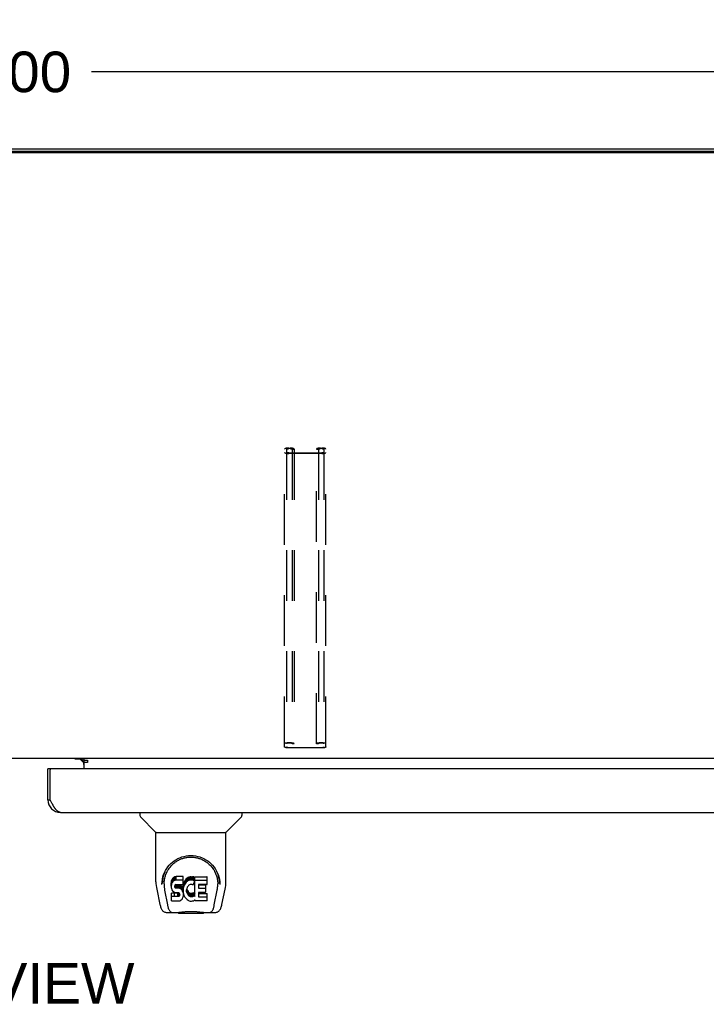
# Model space of a CAD drawing. Header units: inches. Extents: x 0 to 181, y 0 to 117.
# Tile 86 of 92: x 60 to 74, y 79 to 98. Entities that reach past the tile are written whole.
import ezdxf

# ---------------------------------------------------------------- set-up
doc = ezdxf.new("R2010")
doc.units = ezdxf.units.IN
doc.header["$LTSCALE"] = 9.946809
doc.header["$MEASUREMENT"] = 0
doc.linetypes.add('HIDDEN', pattern=[0.2, 0.1, -0.1])
doc.layers.get('0').update_dxf_attribs({"linetype": 'CONTINUOUS'})
for name, color, linetype in [('02___PRT_ALL_AXES', 7, 'CONTINUOUS'), ('DEFAULT_2', 8, 'HIDDEN'), ('DIMENSIONS', 7, 'CONTINUOUS')]:
    doc.layers.add(name, color=color, linetype=linetype)
doc.styles.get("Standard").update_dxf_attribs({"font": 'arial.ttf'})
doc.dimstyles.new('DIMSTYLE_1', dxfattribs={"dimtxt": 0.797872, "dimasz": 1.06383, "dimexe": 0.09, "dimexo": 0.07, "dimgap": 0.0375, "dimtad": 0, "dimtih": 1, "dimtoh": 1, "dimzin": 4, "dimdsep": 46, "dimtxsty": 'Standard', "dimblk": '_FILLED', "dimblk1": '_FILLED', "dimblk2": '_FILLED', "dimcen": 0.09, "dimazin": 1, "dimtfac": 1, "dimtofl": 0, "dimtmove": 0, "dimatfit": 3, "dimldrblk": '_FILLED', "dimfxl": 1, "dimtolj": 1, "dimtzin": 4, "dimarcsym": 0})

# ---------------------------------------------------------------- blocks, each defined once
blk = doc.blocks.new('_FILLED')
at = {"color": 0, "linetype": 'ByBlock'}
blk.add_solid([(0, 0), (-1, 0.2), (-1, -0.2)], dxfattribs=at)
blk = doc.blocks.new('*D9')
at = {"layer": 'DIMENSIONS', "color": 2, "linetype": 'Continuous'}
for p, q in [((35.755, 96.382), (35.755, 98.2)), ((83.755, 96.382), (83.755, 98.2)), ((35.755, 97.243), (57.962, 97.243)), ((83.755, 97.243), (61.548, 97.243))]:
    blk.add_line(p, q, dxfattribs=at)
at = {"layer": 'DIMENSIONS', "color": 2, "linetype": 'Continuous', "xscale": 1.0638297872, "yscale": 1.0638297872, "zscale": 1.0638297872, "rotation": 180}
blk.add_blockref('_FILLED', (35.755, 97.243), dxfattribs=at)
at = {"layer": 'DIMENSIONS', "color": 2, "linetype": 'Continuous', "xscale": 1.0638297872, "yscale": 1.0638297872, "zscale": 1.0638297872}
blk.add_blockref('_FILLED', (83.755, 97.243), dxfattribs=at)
at = {"layer": 'DIMENSIONS', "color": 2, "linetype": 'Continuous', "insert": (59.755, 97.642), "char_height": 0.7979, "width": 2.7881, "attachment_point": 2, "line_spacing_factor": 0.9}
blk.add_mtext('48.00', dxfattribs=at)

msp = doc.modelspace()

# ---------------------------------------------------------------- linework, layer by layer
at = {"color": 3, "linetype": 'Continuous'}
for p, q in [((35.859, 95.729), (83.651, 95.729)), ((83.643, 95.679), (35.867, 95.679)), ((61.401, 83.718), (61.229, 83.718)), ((60.692, 82.917), (60.692, 83.525)), ((83.318, 83.525), (60.754, 83.525)), ((61.469, 83.694), (61.401, 83.694)), ((60.734, 82.917), (60.734, 83.505)), ((60.741, 82.905), (60.734, 82.917)), ((60.75, 82.887), (60.741, 82.905)), ((60.756, 82.875), (60.75, 82.887)), ((60.763, 82.863), (60.756, 82.875)), ((60.769, 82.852), (60.763, 82.863)), ((60.939, 82.671), (83.133, 82.671))]:
    msp.add_line(p, q, dxfattribs=at)
at = {"color": 7, "linetype": 'Continuous'}
for p, q in [((83.643, 95.652), (35.867, 95.652)), ((82.202, 83.729), (37.307, 83.729)), ((61.329, 83.718), (61.393, 83.654)), ((61.401, 83.729), (61.401, 83.699)), ((60.754, 83.525), (60.692, 83.525)), ((61.401, 83.699), (61.469, 83.699)), ((61.401, 83.694), (61.401, 83.525)), ((61.469, 83.649), (61.401, 83.649)), ((61.469, 83.699), (61.469, 83.649)), ((60.692, 82.917), (60.734, 82.917)), ((62.501, 82.671), (62.501, 82.608)), ((62.81, 82.283), (62.512, 82.581)), ((64.199, 82.283), (64.497, 82.581)), ((64.509, 82.671), (64.509, 82.608)), ((62.816, 82.277), (64.194, 82.277)), ((62.816, 81.305), (62.816, 82.277)), ((64.194, 81.306), (64.194, 82.277)), ((63.167, 81.389), (63.157, 81.382)), ((63.188, 81.399), (63.167, 81.389)), ((63.167, 81.322), (63.167, 81.389)), ((63.212, 81.406), (63.188, 81.399)), ((63.188, 81.332), (63.188, 81.399)), ((63.351, 81.406), (63.212, 81.406)), ((63.212, 81.339), (63.212, 81.406)), ((63.353, 81.363), (63.351, 81.406)), ((63.351, 81.339), (63.351, 81.406)), ((63.447, 81.389), (63.429, 81.376)), ((63.467, 81.397), (63.447, 81.389)), ((63.447, 81.322), (63.447, 81.389)), ((63.489, 81.402), (63.467, 81.397)), ((63.467, 81.331), (63.467, 81.397)), ((63.511, 81.404), (63.489, 81.402)), ((63.489, 81.336), (63.489, 81.402)), ((63.511, 81.404), (63.534, 81.404)), ((63.511, 81.338), (63.511, 81.404)), ((63.545, 81.402), (63.534, 81.404)), ((63.534, 81.337), (63.534, 81.404)), ((63.556, 81.399), (63.545, 81.402)), ((63.545, 81.336), (63.545, 81.402)), ((63.574, 81.387), (63.556, 81.399)), ((63.556, 81.332), (63.556, 81.399)), ((63.574, 81.387), (63.574, 81.32)), ((63.576, 81.383), (63.576, 81.317)), ((63.584, 81.404), (63.821, 81.404)), ((63.584, 81.012), (63.584, 81.404)), ((63.826, 81.258), (63.826, 81.399)), ((62.934, 81.251), (62.934, 81.25)), ((62.941, 81.337), (62.94, 81.273)), ((62.978, 81.263), (62.978, 81.24)), ((63.12, 81.309), (63.119, 81.285)), ((63.119, 81.218), (63.119, 81.285)), ((63.12, 81.242), (63.119, 81.218)), ((63.119, 81.218), (63.119, 81.194)), ((63.119, 81.194), (63.123, 81.171)), ((63.125, 81.332), (63.12, 81.309)), ((63.12, 81.242), (63.12, 81.309)), ((63.125, 81.265), (63.12, 81.242)), ((63.135, 81.355), (63.125, 81.332)), ((63.125, 81.265), (63.125, 81.332)), ((63.135, 81.288), (63.125, 81.265)), ((63.148, 81.374), (63.135, 81.355)), ((63.135, 81.288), (63.135, 81.355)), ((63.148, 81.308), (63.135, 81.288)), ((63.157, 81.382), (63.148, 81.374)), ((63.148, 81.308), (63.148, 81.374)), ((63.157, 81.316), (63.148, 81.308)), ((63.157, 81.316), (63.157, 81.382)), ((63.167, 81.322), (63.157, 81.316)), ((63.188, 81.332), (63.167, 81.322)), ((63.212, 81.339), (63.188, 81.332)), ((63.19, 81.222), (63.192, 81.237)), ((63.19, 81.199), (63.19, 81.222)), ((63.19, 81.207), (63.19, 81.222)), ((63.19, 81.199), (63.19, 81.207)), ((63.193, 81.192), (63.19, 81.199)), ((63.192, 81.237), (63.195, 81.243)), ((63.193, 81.192), (63.193, 81.237)), ((63.197, 81.186), (63.193, 81.192)), ((63.195, 81.243), (63.201, 81.248)), ((63.197, 81.186), (63.197, 81.245)), ((63.201, 81.248), (63.216, 81.253)), ((63.203, 81.248), (63.203, 81.249)), ((63.218, 81.244), (63.203, 81.248)), ((63.203, 81.182), (63.203, 81.248)), ((63.351, 81.339), (63.212, 81.339)), ((63.216, 81.253), (63.23, 81.254)), ((63.242, 81.245), (63.218, 81.244)), ((63.218, 81.177), (63.218, 81.244)), ((63.23, 81.254), (63.343, 81.254)), ((63.266, 81.244), (63.242, 81.245)), ((63.242, 81.178), (63.242, 81.245)), ((63.289, 81.239), (63.266, 81.244)), ((63.266, 81.177), (63.266, 81.244)), ((63.3, 81.234), (63.289, 81.239)), ((63.289, 81.172), (63.289, 81.239)), ((63.31, 81.227), (63.3, 81.234)), ((63.3, 81.167), (63.3, 81.234)), ((63.327, 81.21), (63.31, 81.227)), ((63.31, 81.16), (63.31, 81.227)), ((63.34, 81.19), (63.327, 81.21)), ((63.327, 81.143), (63.327, 81.21)), ((63.35, 81.168), (63.34, 81.19)), ((63.34, 81.123), (63.34, 81.19)), ((63.343, 81.254), (63.349, 81.254)), ((63.349, 81.254), (63.351, 81.26)), ((63.353, 81.296), (63.351, 81.339)), ((63.351, 81.26), (63.352, 81.273)), ((63.355, 81.242), (63.351, 81.198)), ((63.351, 81.131), (63.351, 81.198)), ((63.352, 81.273), (63.353, 81.296)), ((63.353, 81.296), (63.353, 81.363)), ((63.359, 81.264), (63.355, 81.242)), ((63.355, 81.175), (63.355, 81.242)), ((63.359, 81.197), (63.355, 81.175)), ((63.365, 81.285), (63.359, 81.264)), ((63.359, 81.197), (63.359, 81.264)), ((63.365, 81.218), (63.359, 81.197)), ((63.374, 81.306), (63.365, 81.285)), ((63.365, 81.218), (63.365, 81.285)), ((63.374, 81.239), (63.365, 81.218)), ((63.385, 81.325), (63.374, 81.306)), ((63.374, 81.239), (63.374, 81.306)), ((63.385, 81.259), (63.374, 81.239)), ((63.398, 81.344), (63.385, 81.325)), ((63.385, 81.259), (63.385, 81.325)), ((63.398, 81.277), (63.385, 81.259)), ((63.412, 81.36), (63.398, 81.344)), ((63.398, 81.277), (63.398, 81.344)), ((63.412, 81.294), (63.398, 81.277)), ((63.429, 81.376), (63.412, 81.36)), ((63.412, 81.294), (63.412, 81.36)), ((63.429, 81.309), (63.412, 81.294)), ((63.434, 81.198), (63.428, 81.186)), ((63.429, 81.309), (63.429, 81.376)), ((63.447, 81.322), (63.429, 81.309)), ((63.448, 81.221), (63.434, 81.198)), ((63.467, 81.331), (63.447, 81.322)), ((63.456, 81.231), (63.448, 81.221)), ((63.467, 81.239), (63.456, 81.231)), ((63.489, 81.336), (63.467, 81.331)), ((63.492, 81.249), (63.467, 81.239)), ((63.511, 81.338), (63.489, 81.336)), ((63.505, 81.253), (63.492, 81.249)), ((63.518, 81.252), (63.505, 81.253)), ((63.534, 81.337), (63.511, 81.338)), ((63.531, 81.249), (63.518, 81.252)), ((63.543, 81.244), (63.531, 81.249)), ((63.545, 81.336), (63.534, 81.337)), ((63.556, 81.332), (63.545, 81.336)), ((63.576, 81.315), (63.549, 81.247)), ((63.574, 81.32), (63.556, 81.332)), ((63.584, 81.337), (63.821, 81.337)), ((63.654, 81.249), (63.654, 81.182)), ((63.821, 81.254), (63.659, 81.254)), ((63.659, 81.244), (63.79, 81.244)), ((63.795, 81.1), (63.795, 81.24)), ((64.068, 81.337), (64.069, 81.273)), ((64.075, 81.25), (64.075, 81.251)), ((62.831, 81.162), (62.896, 80.857)), ((62.987, 81.142), (63.044, 80.85)), ((63.121, 80.933), (63.121, 81.074)), ((63.123, 81.171), (63.132, 81.149)), ((63.185, 81.012), (63.125, 81.012)), ((63.185, 81.079), (63.126, 81.079)), ((63.126, 81.012), (63.126, 81.079)), ((63.132, 81.149), (63.144, 81.129)), ((63.144, 81.129), (63.161, 81.111)), ((63.161, 81.111), (63.181, 81.098)), ((63.181, 81.098), (63.192, 81.094)), ((63.246, 81.08), (63.185, 81.079)), ((63.185, 81.012), (63.185, 81.079)), ((63.246, 81.013), (63.185, 81.012)), ((63.192, 81.094), (63.203, 81.092)), ((63.203, 81.182), (63.197, 81.186)), ((63.218, 81.177), (63.203, 81.182)), ((63.203, 81.092), (63.251, 81.091)), ((63.242, 81.178), (63.218, 81.177)), ((63.266, 81.177), (63.242, 81.178)), ((63.261, 81.081), (63.246, 81.08)), ((63.246, 81.013), (63.246, 81.08)), ((63.261, 81.014), (63.246, 81.013)), ((63.251, 81.091), (63.258, 81.091)), ((63.258, 81.091), (63.265, 81.088)), ((63.267, 81.084), (63.261, 81.081)), ((63.261, 81.014), (63.261, 81.081)), ((63.267, 81.017), (63.261, 81.014)), ((63.265, 81.088), (63.271, 81.084)), ((63.289, 81.172), (63.266, 81.177)), ((63.269, 81.086), (63.267, 81.084)), ((63.267, 81.017), (63.267, 81.084)), ((63.273, 81.023), (63.267, 81.017)), ((63.271, 81.084), (63.276, 81.078)), ((63.273, 81.023), (63.273, 81.082)), ((63.282, 81.035), (63.273, 81.023)), ((63.276, 81.078), (63.283, 81.064)), ((63.282, 81.035), (63.282, 81.066)), ((63.285, 81.042), (63.282, 81.035)), ((63.283, 81.064), (63.285, 81.049)), ((63.285, 81.042), (63.285, 81.054)), ((63.285, 81.049), (63.285, 81.042)), ((63.3, 81.167), (63.289, 81.172)), ((63.31, 81.16), (63.3, 81.167)), ((63.327, 81.143), (63.31, 81.16)), ((63.34, 81.123), (63.327, 81.143)), ((63.35, 81.101), (63.34, 81.123)), ((63.342, 80.985), (63.351, 81.007)), ((63.351, 81.164), (63.35, 81.168)), ((63.35, 81.101), (63.35, 81.168)), ((63.356, 81.078), (63.35, 81.101)), ((63.355, 81.175), (63.351, 81.131)), ((63.351, 81.131), (63.352, 81.109)), ((63.351, 81.007), (63.357, 81.03)), ((63.352, 81.109), (63.355, 81.086)), ((63.355, 81.086), (63.359, 81.065)), ((63.358, 81.054), (63.356, 81.078)), ((63.357, 81.03), (63.358, 81.054)), ((63.358, 81.054), (63.358, 81.069)), ((63.359, 81.065), (63.366, 81.044)), ((63.366, 81.044), (63.388, 81.004)), ((63.388, 81.004), (63.4, 80.986)), ((63.421, 81.146), (63.42, 81.12)), ((63.42, 81.12), (63.421, 81.106)), ((63.424, 81.173), (63.421, 81.146)), ((63.421, 81.106), (63.421, 81.146)), ((63.421, 81.106), (63.424, 81.093)), ((63.423, 81.166), (63.424, 81.16)), ((63.428, 81.186), (63.424, 81.173)), ((63.424, 81.16), (63.435, 81.135)), ((63.424, 81.093), (63.424, 81.16)), ((63.424, 81.093), (63.435, 81.069)), ((63.435, 81.135), (63.448, 81.112)), ((63.435, 81.069), (63.435, 81.135)), ((63.435, 81.069), (63.448, 81.046)), ((63.448, 81.112), (63.457, 81.102)), ((63.448, 81.046), (63.448, 81.112)), ((63.448, 81.046), (63.457, 81.035)), ((63.457, 81.102), (63.467, 81.093)), ((63.457, 81.035), (63.457, 81.102)), ((63.457, 81.035), (63.467, 81.027)), ((63.467, 81.093), (63.478, 81.086)), ((63.467, 81.027), (63.467, 81.093)), ((63.467, 81.027), (63.478, 81.019)), ((63.478, 81.086), (63.49, 81.081)), ((63.478, 81.019), (63.478, 81.086)), ((63.478, 81.019), (63.49, 81.014)), ((63.49, 81.081), (63.504, 81.079)), ((63.49, 81.014), (63.49, 81.081)), ((63.49, 81.014), (63.504, 81.012)), ((63.504, 81.079), (63.517, 81.078)), ((63.504, 81.012), (63.504, 81.079)), ((63.504, 81.012), (63.517, 81.012)), ((63.517, 81.078), (63.53, 81.08)), ((63.517, 81.012), (63.517, 81.078)), ((63.517, 81.012), (63.53, 81.014)), ((63.53, 81.08), (63.543, 81.084)), ((63.53, 81.014), (63.53, 81.08)), ((63.53, 81.014), (63.543, 81.018)), ((63.543, 81.084), (63.555, 81.09)), ((63.543, 81.018), (63.543, 81.084)), ((63.543, 81.018), (63.555, 81.023)), ((63.555, 81.09), (63.566, 81.097)), ((63.555, 81.023), (63.555, 81.09)), ((63.555, 81.023), (63.566, 81.031)), ((63.566, 81.097), (63.566, 81.031)), ((63.573, 81.096), (63.584, 81.079)), ((63.573, 81.029), (63.584, 81.012)), ((63.656, 81.091), (63.656, 81.013)), ((63.659, 81.177), (63.79, 81.177)), ((63.79, 81.095), (63.66, 81.095)), ((63.66, 81.076), (63.822, 81.076)), ((63.66, 81.009), (63.822, 81.009)), ((63.826, 80.932), (63.826, 81.071)), ((63.965, 80.85), (64.022, 81.139)), ((64.022, 81.139), (64.023, 81.143)), ((64.113, 80.857), (64.178, 81.162)), ((63.126, 80.928), (63.27, 80.928)), ((63.27, 80.928), (63.282, 80.929)), ((63.282, 80.929), (63.293, 80.933)), ((63.293, 80.933), (63.313, 80.947)), ((63.313, 80.947), (63.33, 80.964)), ((63.33, 80.964), (63.337, 80.974)), ((63.337, 80.974), (63.342, 80.985)), ((63.4, 80.986), (63.415, 80.969)), ((63.415, 80.969), (63.431, 80.954)), ((63.431, 80.954), (63.449, 80.94)), ((63.449, 80.94), (63.459, 80.935)), ((63.459, 80.935), (63.469, 80.932)), ((63.469, 80.932), (63.491, 80.926)), ((63.491, 80.926), (63.513, 80.924)), ((63.513, 80.924), (63.535, 80.927)), ((63.535, 80.927), (63.557, 80.933)), ((63.557, 80.933), (63.576, 80.945)), ((63.586, 80.945), (63.576, 80.945)), ((63.576, 80.945), (63.576, 80.945)), ((63.586, 80.932), (63.586, 80.945)), ((63.822, 80.928), (63.591, 80.928)), ((63.02, 80.702), (63.247, 80.702)), ((63.054, 80.781), (63.062, 80.781)), ((63.06, 80.785), (63.064, 80.776)), ((63.064, 80.775), (63.064, 80.776)), ((63.106, 80.702), (63.105, 80.702)), ((63.221, 80.702), (63.242, 80.703)), ((63.221, 80.702), (63.243, 80.703)), ((63.266, 80.683), (63.246, 80.703)), ((63.743, 80.683), (63.266, 80.683)), ((63.743, 80.683), (63.763, 80.703)), ((63.762, 80.702), (63.989, 80.702)), ((63.904, 80.702), (63.903, 80.702)), ((63.945, 80.775), (63.946, 80.776)), ((63.947, 80.781), (63.955, 80.781))]:
    msp.add_line(p, q, dxfattribs=at)
at = {"color": 3, "linetype": 'Continuous'}
msp.add_lwpolyline([(60.939, 82.671), (60.935, 82.671), (60.932, 82.671), (60.929, 82.672), (60.926, 82.672), (60.923, 82.673), (60.919, 82.674), (60.916, 82.675), (60.913, 82.676), (60.91, 82.677), (60.907, 82.678), (60.903, 82.68), (60.9, 82.682), (60.897, 82.683), (60.894, 82.685), (60.891, 82.687), (60.887, 82.69), (60.884, 82.692), (60.881, 82.695), (60.878, 82.697), (60.875, 82.7), (60.872, 82.703), (60.868, 82.706), (60.865, 82.709), (60.862, 82.712), (60.859, 82.716), (60.856, 82.719), (60.852, 82.723), (60.849, 82.727), (60.846, 82.731), (60.843, 82.735), (60.84, 82.739), (60.836, 82.743), (60.833, 82.747), (60.83, 82.752), (60.827, 82.756), (60.824, 82.761), (60.82, 82.766), (60.817, 82.771), (60.814, 82.775), (60.811, 82.78), (60.808, 82.786), (60.804, 82.791), (60.801, 82.796), (60.798, 82.801), (60.795, 82.807), (60.792, 82.812), (60.788, 82.818), (60.785, 82.823), (60.782, 82.829), (60.779, 82.834), (60.776, 82.84), (60.772, 82.846), (60.769, 82.852)], dxfattribs=at)
at = {"color": 7, "linetype": 'Continuous'}
for points in [[(62.934, 81.263), (62.936, 81.305), (62.943, 81.354), (62.954, 81.401), (62.968, 81.445), (62.985, 81.487), (63.005, 81.527), (63.028, 81.564), (63.052, 81.599), (63.08, 81.631), (63.109, 81.662), (63.141, 81.69), (63.174, 81.716), (63.21, 81.739), (63.248, 81.76), (63.287, 81.778), (63.329, 81.793), (63.371, 81.805), (63.415, 81.814), (63.46, 81.819), (63.505, 81.821), (63.55, 81.819), (63.595, 81.814), (63.638, 81.805), (63.681, 81.793), (63.723, 81.778), (63.762, 81.76), (63.8, 81.739), (63.835, 81.715), (63.869, 81.69), (63.901, 81.661), (63.93, 81.631), (63.957, 81.598), (63.982, 81.563), (64.004, 81.526), (64.024, 81.487), (64.041, 81.445), (64.055, 81.4), (64.066, 81.354), (64.073, 81.304), (64.075, 81.263)], [(63.265, 81.733), (63.281, 81.741), (63.297, 81.748), (63.313, 81.754), (63.329, 81.76), (63.345, 81.766), (63.36, 81.77), (63.376, 81.775), (63.392, 81.778), (63.408, 81.782), (63.424, 81.784), (63.44, 81.786), (63.456, 81.788), (63.472, 81.789), (63.488, 81.79), (63.504, 81.79), (63.52, 81.79), (63.536, 81.789), (63.552, 81.788), (63.568, 81.787), (63.584, 81.784), (63.6, 81.782), (63.616, 81.779), (63.631, 81.775), (63.647, 81.771), (63.663, 81.766), (63.679, 81.761), (63.695, 81.755), (63.711, 81.748), (63.728, 81.741)], [(62.978, 81.263), (62.978, 81.283), (62.98, 81.308), (62.982, 81.332), (62.986, 81.356), (62.991, 81.379), (62.996, 81.402), (63.003, 81.425), (63.011, 81.447), (63.019, 81.469), (63.029, 81.49), (63.039, 81.51), (63.05, 81.53), (63.061, 81.549), (63.074, 81.567), (63.086, 81.584), (63.1, 81.6), (63.113, 81.616), (63.127, 81.631), (63.142, 81.645), (63.156, 81.659), (63.171, 81.672), (63.187, 81.684), (63.202, 81.695), (63.218, 81.705), (63.233, 81.715), (63.249, 81.724), (63.265, 81.733)], [(63.728, 81.741), (63.743, 81.733), (63.759, 81.725), (63.775, 81.716), (63.791, 81.706), (63.806, 81.695), (63.822, 81.684), (63.837, 81.672), (63.852, 81.66), (63.867, 81.646), (63.881, 81.632), (63.895, 81.617), (63.909, 81.601), (63.923, 81.584), (63.935, 81.567), (63.948, 81.549), (63.959, 81.53), (63.97, 81.51), (63.98, 81.49), (63.99, 81.469), (63.998, 81.448), (64.006, 81.425), (64.013, 81.403), (64.019, 81.38), (64.023, 81.356), (64.027, 81.332), (64.03, 81.308), (64.031, 81.284), (64.032, 81.263)], [(62.816, 81.305), (62.816, 81.273), (62.82, 81.233), (62.825, 81.193), (62.831, 81.162)], [(62.934, 81.251), (62.934, 81.255), (62.934, 81.263)], [(62.978, 81.24), (62.978, 81.224), (62.98, 81.196), (62.983, 81.168), (62.987, 81.142)], [(64.023, 81.143), (64.023, 81.146), (64.024, 81.149), (64.024, 81.152), (64.025, 81.155), (64.025, 81.159), (64.026, 81.162), (64.026, 81.165), (64.027, 81.169), (64.027, 81.172), (64.028, 81.176), (64.028, 81.18), (64.028, 81.184), (64.029, 81.188), (64.029, 81.192), (64.03, 81.196), (64.03, 81.2), (64.03, 81.204), (64.031, 81.209), (64.031, 81.214), (64.031, 81.218), (64.031, 81.223), (64.031, 81.228), (64.031, 81.233), (64.032, 81.238), (64.032, 81.263)], [(64.075, 81.263), (64.075, 81.256), (64.075, 81.251)], [(64.178, 81.162), (64.184, 81.192), (64.19, 81.232), (64.193, 81.272), (64.194, 81.306)], [(63.125, 81.079), (63.125, 81.079), (63.125, 81.079), (63.124, 81.079), (63.124, 81.078), (63.123, 81.078), (63.123, 81.078), (63.123, 81.078), (63.122, 81.077), (63.122, 81.077), (63.122, 81.076), (63.121, 81.076), (63.121, 81.075), (63.121, 81.075), (63.121, 81.074)], [(63.125, 81.012), (63.125, 81.012), (63.125, 81.012), (63.124, 81.012), (63.124, 81.012), (63.123, 81.011), (63.123, 81.011), (63.123, 81.011), (63.122, 81.01), (63.122, 81.01), (63.122, 81.01), (63.121, 81.009), (63.121, 81.009), (63.121, 81.008), (63.121, 81.007)], [(62.896, 80.857), (62.899, 80.844), (62.904, 80.825), (62.909, 80.809), (62.914, 80.794), (62.919, 80.78), (62.925, 80.768), (62.932, 80.756), (62.939, 80.746), (62.947, 80.736), (62.956, 80.727), (62.967, 80.719), (62.978, 80.713), (62.99, 80.707), (63.003, 80.704), (63.017, 80.703), (63.02, 80.702)], [(63.044, 80.85), (63.047, 80.838), (63.05, 80.824), (63.053, 80.811), (63.056, 80.798), (63.06, 80.785)], [(63.946, 80.776), (63.949, 80.785), (63.953, 80.798), (63.956, 80.811), (63.96, 80.824), (63.963, 80.838), (63.965, 80.85)], [(63.989, 80.702), (63.992, 80.702), (64.005, 80.704), (64.018, 80.707), (64.031, 80.712), (64.042, 80.719), (64.052, 80.727), (64.062, 80.736), (64.07, 80.745), (64.077, 80.756), (64.084, 80.767), (64.09, 80.78), (64.095, 80.793), (64.101, 80.808), (64.106, 80.825), (64.11, 80.844), (64.113, 80.857)], [(63.064, 80.775), (63.069, 80.762), (63.075, 80.75), (63.082, 80.739), (63.088, 80.73), (63.096, 80.722), (63.104, 80.715), (63.113, 80.709), (63.123, 80.705), (63.133, 80.703), (63.14, 80.702)], [(63.242, 80.703), (63.264, 80.704), (63.287, 80.707), (63.312, 80.709), (63.338, 80.712), (63.364, 80.715), (63.392, 80.718), (63.42, 80.72), (63.449, 80.722), (63.478, 80.723), (63.507, 80.723), (63.536, 80.723), (63.565, 80.722), (63.594, 80.72), (63.622, 80.717), (63.649, 80.715), (63.675, 80.712), (63.7, 80.709), (63.724, 80.707), (63.747, 80.704)], [(63.243, 80.703), (63.27, 80.705), (63.297, 80.707), (63.326, 80.71), (63.354, 80.713), (63.383, 80.716), (63.413, 80.718), (63.443, 80.72), (63.474, 80.721), (63.504, 80.721), (63.535, 80.721), (63.565, 80.72), (63.595, 80.718), (63.625, 80.716), (63.654, 80.713), (63.683, 80.71), (63.712, 80.707), (63.739, 80.705)], [(63.739, 80.705), (63.766, 80.703), (63.788, 80.702)], [(63.747, 80.704), (63.768, 80.703), (63.788, 80.702)], [(63.869, 80.702), (63.877, 80.703), (63.887, 80.705), (63.896, 80.709), (63.905, 80.715), (63.913, 80.722), (63.921, 80.73), (63.927, 80.739), (63.934, 80.75), (63.94, 80.762), (63.945, 80.775)]]:
    msp.add_lwpolyline(points, dxfattribs=at)
at = {"color": 3, "linetype": 'Continuous'}
for centre, radius, start, end in [((61.286, 83.614), 0.115, 0, 64.7498), ((60.754, 83.505), 0.02, 90, 180), ((60.939, 82.917), 0.246, 180, 270)]:
    msp.add_arc(centre, radius, start, end, dxfattribs=at)
at = {"color": 7, "linetype": 'Continuous'}
for centre, radius, start, end in [((62.54, 82.608), 0.0394, 180, 225), ((64.469, 82.608), 0.0394, 315, 360), ((62.824, 82.297), 0.0197, 225, 270), ((64.185, 82.297), 0.0197, 270, 315)]:
    msp.add_arc(centre, radius, start, end, dxfattribs=at)
for centre, major_axis, ratio, start_param, end_param in [((63.505, 81.263), (0, 0.565), 0.999848, 1.137008, 1.553352), ((63.571, 81.383), (0, 0.00448), 1, -1.566905, -0.665444), ((63.821, 81.399), (0, 0.00448), 1, -1.570796, 0), ((63.505, 81.263), (0, 0.565), 0.999848, -1.553352, -1.137622), ((63.545, 81.248), (0, 0.00448), 1, -3.557718, -1.937287), ((63.571, 81.317), (0, 0.00448), 1, -1.566955, -0.665444), ((63.571, 81.317), (0.00448, 0), 1, -0.366491, 0.003842), ((63.659, 81.249), (0, 0.00448), 1, 0, 1.570796), ((63.659, 81.249), (0, 0.00448), 1, 1.570796, 3.141593), ((63.79, 81.24), (0, 0.00448), 1, -1.570796, 0), ((63.821, 81.333), (0, 0.00448), 1, -1.570796, 0), ((63.821, 81.258), (0, 0.00448), 1, -3.141593, -1.570796), ((63.569, 81.094), (0.00448, 0), 1, 1.570796, 2.222579), ((63.569, 81.027), (0.00448, 0), 1, 1.570796, 2.222579), ((63.569, 81.094), (0, 0.00448), 1, -0.975826, 0), ((63.569, 81.027), (0, 0.00448), 1, -0.975826, 0), ((63.659, 81.182), (0, 0.00448), 1, 1.570796, 3.141593), ((63.66, 81.091), (0, 0.00448), 1, 0, 1.570796), ((63.66, 81.08), (0, 0.00448), 1, 1.570796, 3.141593), ((63.66, 81.013), (0, 0.00448), 1, 1.570796, 3.141593), ((63.79, 81.173), (0, 0.00448), 1, -1.570796, 0), ((63.79, 81.1), (0, 0.00448), 1, -3.141593, -1.570796), ((63.822, 81.071), (0.00448, 0), 1, 0, 1.570796), ((63.822, 81.004), (0, 0.00448), 1, -1.570796, 0), ((63.126, 80.933), (0, 0.00483), 1, 1.570796, 3.141593), ((63.591, 80.932), (0, 0.00448), 1, 1.570796, 3.141593), ((63.822, 80.932), (0, 0.00448), 1, -3.141593, -1.570796)]:
    msp.add_ellipse(centre, major_axis=major_axis, ratio=ratio, start_param=start_param, end_param=end_param, dxfattribs=at)
at = {"layer": '02___PRT_ALL_AXES', "color": 3, "linetype": 'Continuous'}
msp.add_line((61.229, 83.718), (61.229, 83.729), dxfattribs=at)
at = {"layer": 'DEFAULT_2', "color": 8, "linetype": 'HIDDEN'}
for p, q in [((65.348, 83.959), (65.348, 89.819)), ((65.388, 89.819), (65.388, 83.959)), ((65.428, 89.839), (65.456, 89.839)), ((65.456, 89.829), (65.428, 89.829)), ((65.428, 89.744), (66.081, 89.744)), ((66.081, 89.734), (65.428, 89.734)), ((65.496, 89.819), (65.496, 84.019)), ((65.536, 89.815), (65.496, 89.815)), ((65.536, 89.819), (65.536, 84.019)), ((65.973, 84.019), (65.973, 89.819)), ((66.013, 89.815), (65.973, 89.815)), ((66.013, 89.819), (66.013, 84.019)), ((66.053, 89.839), (66.081, 89.839)), ((66.081, 89.829), (66.053, 89.829)), ((66.121, 89.819), (66.121, 83.959)), ((66.161, 83.959), (66.161, 89.819)), ((65.428, 84.044), (65.456, 84.044)), ((65.456, 84.033), (65.428, 84.033)), ((65.428, 83.949), (66.081, 83.949)), ((66.081, 83.939), (65.428, 83.939)), ((65.536, 84.019), (65.496, 84.019)), ((66.013, 84.019), (65.973, 84.019)), ((66.053, 84.044), (66.081, 84.044)), ((66.081, 84.033), (66.053, 84.033))]:
    msp.add_line(p, q, dxfattribs=at)
for points in [[(65.428, 89.839), (65.418, 89.839), (65.408, 89.839), (65.398, 89.838), (65.388, 89.836), (65.38, 89.835), (65.372, 89.833), (65.365, 89.831), (65.359, 89.829), (65.354, 89.826), (65.351, 89.824), (65.349, 89.821), (65.348, 89.819)], [(65.348, 89.755), (65.349, 89.752), (65.351, 89.749), (65.354, 89.747), (65.359, 89.744), (65.365, 89.742), (65.372, 89.74), (65.38, 89.738), (65.388, 89.737), (65.398, 89.736), (65.408, 89.735), (65.418, 89.734), (65.428, 89.734)], [(65.388, 89.819), (65.389, 89.82), (65.39, 89.822), (65.393, 89.823), (65.396, 89.825), (65.4, 89.826), (65.405, 89.827), (65.41, 89.828), (65.416, 89.828), (65.422, 89.829), (65.428, 89.829)], [(65.428, 89.744), (65.422, 89.745), (65.416, 89.745), (65.41, 89.746), (65.405, 89.746), (65.4, 89.747), (65.396, 89.749), (65.393, 89.75), (65.39, 89.752), (65.389, 89.753), (65.388, 89.755)], [(65.536, 89.819), (65.535, 89.821), (65.533, 89.824), (65.53, 89.826), (65.525, 89.829), (65.519, 89.831), (65.512, 89.833), (65.505, 89.835), (65.496, 89.836), (65.486, 89.838), (65.477, 89.839), (65.466, 89.839), (65.456, 89.839)], [(65.456, 89.829), (65.462, 89.829), (65.468, 89.828), (65.474, 89.828), (65.479, 89.827), (65.484, 89.826), (65.488, 89.825), (65.492, 89.823), (65.494, 89.822), (65.495, 89.82), (65.496, 89.819)], [(66.053, 89.839), (66.043, 89.839), (66.033, 89.839), (66.023, 89.838), (66.013, 89.836), (66.005, 89.835), (65.997, 89.833), (65.99, 89.831), (65.984, 89.829), (65.979, 89.826), (65.976, 89.824), (65.974, 89.821), (65.973, 89.819)], [(66.013, 89.819), (66.014, 89.82), (66.015, 89.822), (66.018, 89.823), (66.021, 89.825), (66.025, 89.826), (66.03, 89.827), (66.035, 89.828), (66.041, 89.828), (66.047, 89.829), (66.053, 89.829)], [(66.161, 89.819), (66.16, 89.821), (66.158, 89.824), (66.155, 89.826), (66.15, 89.829), (66.144, 89.831), (66.137, 89.833), (66.13, 89.835), (66.121, 89.836), (66.111, 89.838), (66.102, 89.839), (66.091, 89.839), (66.081, 89.839)], [(66.081, 89.829), (66.087, 89.829), (66.093, 89.828), (66.099, 89.828), (66.104, 89.827), (66.109, 89.826), (66.113, 89.825), (66.117, 89.823), (66.119, 89.822), (66.12, 89.82), (66.121, 89.819)], [(66.081, 89.734), (66.091, 89.734), (66.102, 89.735), (66.111, 89.736), (66.121, 89.737), (66.13, 89.738), (66.137, 89.74), (66.144, 89.742), (66.15, 89.744), (66.155, 89.747), (66.158, 89.749), (66.16, 89.752), (66.161, 89.755)], [(66.121, 89.755), (66.12, 89.753), (66.119, 89.752), (66.117, 89.75), (66.113, 89.749), (66.109, 89.747), (66.104, 89.746), (66.099, 89.746), (66.093, 89.745), (66.087, 89.745), (66.081, 89.744)], [(65.348, 84.023), (65.349, 84.026), (65.351, 84.028), (65.354, 84.031), (65.359, 84.033), (65.365, 84.036), (65.372, 84.038), (65.38, 84.039), (65.388, 84.041), (65.398, 84.042), (65.408, 84.043), (65.418, 84.044), (65.428, 84.044)], [(65.428, 83.939), (65.418, 83.939), (65.408, 83.939), (65.398, 83.94), (65.388, 83.941), (65.38, 83.943), (65.372, 83.945), (65.365, 83.947), (65.359, 83.949), (65.354, 83.951), (65.351, 83.954), (65.349, 83.957), (65.348, 83.959)], [(65.428, 84.033), (65.422, 84.033), (65.416, 84.033), (65.41, 84.032), (65.405, 84.031), (65.4, 84.03), (65.396, 84.029), (65.393, 84.028), (65.39, 84.026), (65.389, 84.025), (65.388, 84.023)], [(65.388, 83.959), (65.389, 83.958), (65.39, 83.956), (65.393, 83.955), (65.396, 83.953), (65.4, 83.952), (65.405, 83.951), (65.41, 83.95), (65.416, 83.949), (65.422, 83.949), (65.428, 83.949)], [(65.456, 84.044), (65.466, 84.044), (65.477, 84.043), (65.486, 84.042), (65.496, 84.041), (65.505, 84.039), (65.512, 84.038), (65.519, 84.036), (65.525, 84.033), (65.53, 84.031), (65.533, 84.028), (65.535, 84.026), (65.536, 84.023)], [(65.496, 84.023), (65.495, 84.025), (65.494, 84.026), (65.492, 84.028), (65.488, 84.029), (65.484, 84.03), (65.479, 84.031), (65.474, 84.032), (65.468, 84.033), (65.462, 84.033), (65.456, 84.033)], [(65.973, 84.023), (65.974, 84.026), (65.976, 84.028), (65.979, 84.031), (65.984, 84.033), (65.99, 84.036), (65.997, 84.038), (66.005, 84.039), (66.013, 84.041), (66.023, 84.042), (66.033, 84.043), (66.043, 84.044), (66.053, 84.044)], [(66.053, 84.033), (66.047, 84.033), (66.041, 84.033), (66.035, 84.032), (66.03, 84.031), (66.025, 84.03), (66.021, 84.029), (66.018, 84.028), (66.015, 84.026), (66.014, 84.025), (66.013, 84.023)], [(66.081, 84.044), (66.091, 84.044), (66.102, 84.043), (66.111, 84.042), (66.121, 84.041), (66.13, 84.039), (66.137, 84.038), (66.144, 84.036), (66.15, 84.033), (66.155, 84.031), (66.158, 84.028), (66.16, 84.026), (66.161, 84.023)], [(66.121, 84.023), (66.12, 84.025), (66.119, 84.026), (66.117, 84.028), (66.113, 84.029), (66.109, 84.03), (66.104, 84.031), (66.099, 84.032), (66.093, 84.033), (66.087, 84.033), (66.081, 84.033)], [(66.081, 83.949), (66.087, 83.949), (66.093, 83.949), (66.099, 83.95), (66.104, 83.951), (66.109, 83.952), (66.113, 83.953), (66.117, 83.955), (66.119, 83.956), (66.12, 83.958), (66.121, 83.959)], [(66.161, 83.959), (66.16, 83.957), (66.158, 83.954), (66.155, 83.951), (66.15, 83.949), (66.144, 83.947), (66.137, 83.945), (66.13, 83.943), (66.121, 83.941), (66.111, 83.94), (66.102, 83.939), (66.091, 83.939), (66.081, 83.939)]]:
    msp.add_lwpolyline(points, dxfattribs=at)

# ---------------------------------------------------------------- texts
at = {"layer": 'DIMENSIONS', "color": 2, "linetype": 'Continuous', "insert": (59.669, 79.705), "char_height": 0.7979, "width": 5.4368, "attachment_point": 2, "line_spacing_factor": 0.9}
msp.add_mtext('TOP VIEW', dxfattribs=at)

# ---------------------------------------------------------------- dimensions: what is measured, and where the dimension line sits
at = {"layer": 'DIMENSIONS', "color": 2, "linetype": 'Continuous'}
dim = msp.add_linear_dim(base=(35.755, 97.243), p1=(83.755, 98.27), p2=(35.755, 98.27), angle=180, dimstyle='DIMSTYLE_1', dxfattribs=at)
dim.commit()
dim.dimension.update_dxf_attribs({"geometry": '*D9', "text_midpoint": (59.734, 97.238), "dimtype": 160})

doc.saveas('drawing.dxf')
